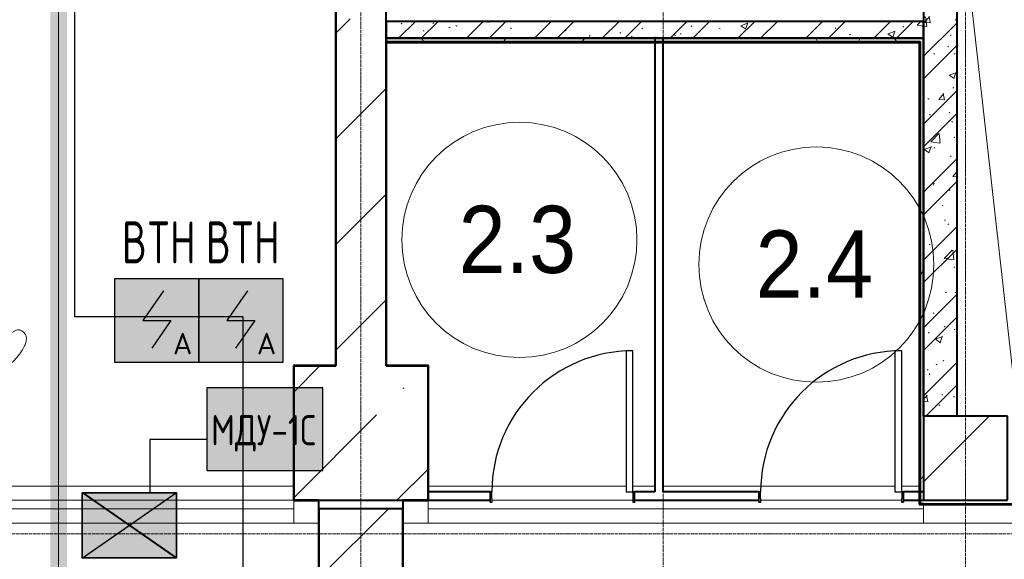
# Model space of a CAD drawing. Header units: millimetres. Extents: x -135639 to 224623, y -383017 to -59102.
# Tile 49 of 256: x 21763 to 27626, y -301967 to -298756. Entities that reach past the tile are written whole.
import ezdxf
from ezdxf.enums import TextEntityAlignment as Align

# ---------------------------------------------------------------- set-up
doc = ezdxf.new("R2010")
doc.units = ezdxf.units.MM
for name, pattern in [('CONTINOUS', [0]), ('Линия сетки', [25, 20, -2.5, 0, -2.5]), ('Невидимые', [5, 3, -2]), ('Штрих_3_3_', [6, 3, -3])]:
    doc.linetypes.add(name, pattern=pattern)
for name, color, linetype, lineweight in [('A-000-M_MASS', 7, 'Continuous', 18), ('A-010-A_ROOM', 7, 'Continuous', 20), ('A-010-M_LINE-T', 7, 'Continuous', 18), ('A-200-M_WALL', 7, 'Continuous', 18), ('A-200-M_WALL_EXT', 7, 'Continuous', 18), ('A-200-M_WALL_INT', 7, 'Continuous', 18), ('A-200-M_WALL_PAT', 7, 'Continuous', 40), ('A-314-M_WINDOW', 7, 'Continuous', 18), ('A-325-M_DOOR', 7, 'Continuous', 18), ('A-325-M_DOOR__FRAME', 7, 'Continuous', 30), ('A-325-M_DOOR_PANEL', 7, 'Continuous', 30), ('C-953-M_PARKING', 7, 'Continuous', 18), ('C-953-MH_PARKING', 7, 'Невидимые', 18), ('S-280-M_COLUMN', 7, 'Continuous', 18), ('Z-030-M_GRID', 7, 'Continuous', 9), ('Z-060-M_DETAIL', 7, 'Continuous', 18), ('ОС', 5, 'Continuous', 25), ('ПС', 7, 'Continuous', 40), ('СС-011-ПОЖ-СИГНАЛИЗАЦИЯ', 1, 'Continuous', 30)]:
    doc.layers.add(name, color=color, linetype=linetype, lineweight=lineweight)
doc.layers.add('ССПС', color=5, linetype='Continuous')
doc.styles.add('1111', font='isocpeur.ttf')
doc.styles.add('Arial_2', font='arial.ttf', dxfattribs={"width": 0.9, "height": 400})
pattern_1 = [(50, (0, 0), (437.2423, -38.2536), [45.72, -502.92]), (355, (0, 0), (-84.5828, 458.5367), [36.576, -402.336]), (100.451, (36.44, -3.2), (352.662, 420.2802), [38.856, -427.416]), (46.184, (0, 121.9), (650.59, -100.9033), [68.58, -754.38]), (96.636, (54.2, 113.5), (569.766, 593.8263), [58.284, -641.125]), (351.184, (0, 121.9), (569.7716, 593.8214), [54.864, -603.504]), (21, (60.96, 91.44), (363.875, -245.4366), [45.72, -502.92]), (326, (60.96, 91.44), (148.3253, 442.0518), [36.576, -402.336]), (71.451, (91.3, 71), (512.201, 196.6115), [38.856, -427.416]), (37.5, (0, 0), (7.41278, 202.9318), [6.706, -390.754, 6.706, -401.726, -403.86]), (37.5, (0, 0), (7.41278, 202.9318), [-805.891, 6.706, -397.154]), (7.5, (0, 0), (160.36715, 240.43305), [6.706, -226.162, 6.706, -381.61, -153.924]), (7.5, (0, 0), (160.36715, 240.43305), [-621.182, 6.706, -147.218]), (327.5, (-135.94, 0), (325.41783, -13.7491), [6.706, -145.694, 6.706, -468.782, -630.936]), (327.5, (-135.94, 0), (325.41783, -13.7491), [-627.888, 6.706, -624.23]), (317.5, (-196.9, 0), (355.51, 61.0244), [6.706, -191.414, 6.706, -309.067, -448.056]), (317.5, (-196.9, 0), (355.51, 61.0244), [-513.893, 6.706, -441.35])]
pattern_2 = [(45, (0, 0), (-202.0558, 202.0558), []), (45, (134.7, 0), (-202.0558, 202.0558), [])]
pattern_3 = [(0, (0, 0), (812.8, 203.2), [67.056, -542.544, 67.056, -542.544, -3251.2]), (0, (0, 0), (812.8, 203.2), [-1219.2, 67.056, -1152.144, 67.056, -542.544, -1422.4]), (0, (0, 0), (812.8, 203.2), [-3048, 67.056, -339.344, 67.056, -948.944]), (120, (304.8, 101.6), (-582.37636, 602.30545), [67.056, -542.544, 67.056, -542.544, -3251.2]), (120, (304.8, 101.6), (-582.37636, 602.30545), [-1219.2, 67.056, -1152.144, 67.056, -542.544, -1422.4]), (120, (304.8, 101.6), (-582.37636, 602.30545), [-3048, 67.056, -339.344, 67.056, -948.944]), (240, (406.4, 508), (-230.42364, -805.50545), [67.056, -542.544, 67.056, -542.544, -3251.2]), (240, (406.4, 508), (-230.42364, -805.50545), [-1219.2, 67.056, -1152.144, 67.056, -542.544, -1422.4]), (240, (406.4, 508), (-230.42364, -805.50545), [-3048, 67.056, -339.344, 67.056, -948.944])]
pattern_4 = [(45, (0, 0), (-628.618, 628.618), []), (45, (628.6, 0), (-628.618, 628.618), [1111.25, -222.25, 6.706, -215.544])]

# ---------------------------------------------------------------- blocks, each defined once
blk = doc.blocks.new('A_PAR_Parking - M-2663509-B2_-11_400_')
at = {"layer": 'C-953-M_PARKING', "true_color": 0xf7f9fb}
blk.add_hatch(color=7, dxfattribs=at).paths.add_polyline_path([(-1300, 2650), (-1300, -2700), (1300, -2700), (1300, 2650), (1200, 2650), (1200, -2600), (-1200, -2600), (-1200, 2650)])
at = {"layer": 'A-000-M_MASS', "color": 253, "true_color": 0xaaaaaa}
for p, q in [((-853.2, 716.7), (-993.1, 639.1)), ((853.2, 716.7), (993.1, 639.1)), ((-906.1, 687.4), (-993.1, 639.1)), ((993.1, 639.1), (906.1, 687.4))]:
    blk.add_line(p, q, dxfattribs=at)
for centre, start, end in [((-1010.2, 677.7), 223.41837, 293.93047), ((1010.2, 677.7), 246.06953, 316.58163)]:
    blk.add_arc(centre, 42.2, start, end, dxfattribs=at)
for points, knots in [([(-907.6, 876.4), (-907.6, 976), (-911.2, 1161), (-920, 1362), (-926.1, 1508.1), (-930.5, 1645.4), (-930.2, 1768.6), (-921.6, 1880.2), (-910.5, 1957.2), (-893.9, 2030.5), (-870.8, 2100), (-840.5, 2165.3), (-808.7, 2215.9), (-778.9, 2254), (-754.4, 2281.2), (-727.4, 2307.2), (-698.1, 2331.9), (-667.3, 2354.9), (-635.8, 2376.1), (-604.5, 2395.2), (-574, 2412.1), (-545.3, 2426.4), (-519.1, 2437.8), (-499.9, 2445), (-485.2, 2449.7), (-474.3, 2452.8), (-463.2, 2455.6), (-451.9, 2458.1), (-440.1, 2460.6), (-427.5, 2463), (-414, 2465.5), (-401.8, 2467.8), (-391.4, 2469.7), (-383.1, 2471.3), (-375.8, 2472.6), (-369.6, 2473.7), (-363, 2474.8), (-356.1, 2475.9), (-348.8, 2477.1), (-342.9, 2477.9), (-336.8, 2478.8), (-330.4, 2479.7), (-323.7, 2480.6), (-316.6, 2481.5), (-309.1, 2482.4), (-301.4, 2483.3), (-293.2, 2484.2), (-284.6, 2485.1), (-275.5, 2486), (-262.9, 2487.1), (-249.4, 2488.3), (-234.8, 2489.5), (-223.4, 2490.4), (-211.5, 2491.2), (-198.9, 2492.1), (-185.8, 2492.9), (-167.6, 2494), (-148.2, 2495.1), (-127.4, 2496.1), (-105.9, 2497.2), (-77.2, 2498.4), (-39.8, 2499.8), (-13, 2500.7), (0.9, 2501.1)], [-1, -1, -1, -1, -0.913265, -0.826531, -0.783163, -0.739796, -0.653061, -0.612245, -0.571429, -0.530612, -0.489796, -0.44898, -0.408163, -0.387755, -0.367347, -0.346939, -0.326531, -0.306122, -0.285714, -0.265306, -0.244898, -0.22449, -0.204082, -0.183673, -0.173469, -0.163265, -0.153061, -0.142857, -0.132653, -0.122449, -0.112245, -0.102041, -0.096939, -0.091837, -0.086735, -0.084184, -0.081633, -0.076531, -0.07398, -0.071429, -0.068878, -0.066327, -0.063776, -0.061224, -0.058673, -0.056122, -0.053571, -0.05102, -0.048469, -0.045918, -0.040816, -0.038265, -0.035714, -0.033163, -0.030612, -0.028061, -0.02551, -0.020408, -0.017857, -0.015306, -0.010204, -0.005102, 0, 0, 0, 0]), ([(0.9, 2501.1), (21.7, 2500.5), (51.4, 2499.4), (87.7, 2498), (113.2, 2496.8), (137.2, 2495.6), (159.8, 2494.4), (180.9, 2493.2), (200.8, 2491.9), (219.4, 2490.6), (236.6, 2489.3), (252.9, 2488), (267.9, 2486.6), (281.9, 2485.3), (295, 2483.9), (307, 2482.6), (319.6, 2481.1), (329.9, 2479.7), (338.4, 2478.5), (344.6, 2477.7), (350.4, 2476.8), (355.9, 2475.9), (361.2, 2475.1), (366.3, 2474.2), (371.2, 2473.4), (377.4, 2472.3), (384.7, 2471), (393, 2469.4), (403.4, 2467.5), (415.6, 2465.2), (433.6, 2461.8), (453.8, 2457.8), (475.9, 2452.6), (497.6, 2446), (520.6, 2437.4), (555.5, 2422.1), (605.5, 2395.9), (669.1, 2355.3), (729.9, 2307.4), (772.8, 2262.9), (802.5, 2224.9), (822.6, 2195.1), (840.7, 2164.2), (856.7, 2132.1), (870.9, 2098.9), (887.5, 2053.3), (903.9, 1993.8), (915.3, 1931.2), (921.9, 1879.2), (925.6, 1839.1), (928.2, 1798), (929.8, 1755.7), (930.5, 1719.5), (930.6, 1689.9), (930.5, 1667.4), (930.3, 1644.6), (929.9, 1621.4), (929.4, 1597.9), (928.5, 1566.1), (927.2, 1525.5), (924.6, 1458.6), (919.2, 1336.4), (911, 1144.9), (907.6, 970.1), (907.6, 876.4)], [-1, -1, -1, -1, -0.992347, -0.98852, -0.984694, -0.980867, -0.977041, -0.973214, -0.969388, -0.965561, -0.961735, -0.957908, -0.954082, -0.950255, -0.946429, -0.942602, -0.938776, -0.933673, -0.931122, -0.928571, -0.92602, -0.923469, -0.920918, -0.918367, -0.915816, -0.913265, -0.908163, -0.903061, -0.897959, -0.887755, -0.877551, -0.857143, -0.836735, -0.816327, -0.795918, -0.77551, -0.734694, -0.693878, -0.653061, -0.612245, -0.591837, -0.571429, -0.55102, -0.530612, -0.510204, -0.489796, -0.44898, -0.408163, -0.387755, -0.367347, -0.346939, -0.326531, -0.306122, -0.295918, -0.285714, -0.27551, -0.265306, -0.255102, -0.244898, -0.22449, -0.204082, -0.163265, -0.081633, 0, 0, 0, 0]), ([(-479.6, 2441.4), (-586, 2391.8), (-718.7, 2282.7), (-847.3, 2127.6), (-828.4, 2057)], [0, 0, 0, 0, 0.53668, 1.024735, 1.024735, 1.024735, 1.024735]), ([(-459.4, 2446), (-507.5, 2397.9), (-600.9, 2146.6), (-695.8, 1683.9), (-743.6, 1354.1), (-774.1, 1106.3), (-734.1, 996.4), (-659.8, 552.2), (-618, 522.3), (-447.3, 564.9), (-233.6, 590.3), (-1.9, 601.6)], [0, 0, 0, 0, 0.884172, 2.058368, 3.212407, 3.977765, 4.871213, 5.547774, 6.288901, 6.772879, 7.454401, 7.454401, 7.454401, 7.454401]), ([(459.4, 2446), (507.5, 2397.9), (600.9, 2146.6), (695.8, 1683.9), (743.6, 1354.1), (774.1, 1106.3), (734.1, 996.4), (659.8, 552.2), (618, 522.3), (447.3, 564.9), (233.6, 590.3), (1.9, 601.6)], [0, 0, 0, 0, 0.884172, 2.058368, 3.212407, 3.977765, 4.871213, 5.547774, 6.288901, 6.772879, 7.454401, 7.454401, 7.454401, 7.454401]), ([(479.6, 2441.4), (586, 2391.8), (718.7, 2282.7), (847.3, 2127.6), (828.4, 2057)], [0, 0, 0, 0, 0.53668, 1.024735, 1.024735, 1.024735, 1.024735]), ([(-828.4, 2057), (-802.6, 2015.7), (-728.3, 2173.2), (-566.1, 2339.3), (-504.9, 2380.6)], [0, 0, 0, 0, 0.497572, 1.022643, 1.022643, 1.022643, 1.022643]), ([(828.4, 2057), (802.6, 2015.7), (728.3, 2173.2), (566.1, 2339.3), (504.9, 2380.6)], [0, 0, 0, 0, 0.497572, 1.022643, 1.022643, 1.022643, 1.022643]), ([(-908.3, 1105.9), (-792, 1130), (-753.2, 859.4), (-662.6, 332.1), (-655.4, -196.5), (-660.5, -684.2), (-662.6, -1068.4), (-763.9, -1442.7), (-816.5, -1156.9), (-841.5, -605.2), (-856.7, -17.5), (-856.5, 453.9), (-853.2, 716.7)], [0, 0, 0, 0, 1.013953, 2.476159, 4.172855, 5.704608, 7.082231, 8.244161, 9.589947, 11.154659, 12.917121, 14.362976, 14.362976, 14.362976, 14.362976]), ([(908.3, 1105.9), (792, 1130), (753.2, 859.4), (662.6, 332.1), (655.4, -196.5), (660.5, -684.2), (662.6, -1068.4), (763.9, -1442.7), (816.5, -1156.9), (841.5, -605.2), (856.7, -17.5), (856.5, 453.9), (853.2, 716.7)], [0, 0, 0, 0, 1.013953, 2.476159, 4.172855, 5.704608, 7.082231, 8.244161, 9.589947, 11.154659, 12.917121, 14.362976, 14.362976, 14.362976, 14.362976]), ([(-1040.9, 648.7), (-1044.3, 651.7), (-1048.7, 656.6), (-1052.9, 663.7), (-1055.3, 669.5), (-1057.1, 675.4), (-1058, 681.7), (-1058.4, 688.2), (-1057.8, 701.7), (-1052.2, 723.5), (-1035.9, 755.8), (-1011.1, 789.9), (-984.6, 818.2), (-961.5, 838.8), (-943.7, 853.1), (-925.6, 865.8), (-913.6, 873), (-907.6, 876.4)], [-1, -1, -1, -1, -0.941667, -0.9125, -0.883333, -0.854167, -0.825, -0.795833, -0.766667, -0.65, -0.533333, -0.4, -0.266667, -0.2, -0.133333, -0.066667, 0, 0, 0, 0]), ([(907.6, 876.4), (912.9, 873.5), (923.4, 867.2), (944.5, 852.7), (970.5, 831.6), (999.5, 802.9), (1025.9, 770.7), (1043.2, 742.4), (1052.9, 719.4), (1057.4, 702.8), (1058.6, 689.7), (1057.9, 679.9), (1056.4, 672.8), (1054.1, 666.1), (1049.7, 657.8), (1044.8, 652.2), (1040.9, 648.7)], [-1, -1, -1, -1, -0.941667, -0.883333, -0.766667, -0.65, -0.533333, -0.4, -0.333333, -0.266667, -0.2, -0.166667, -0.133333, -0.1, -0.066667, 0, 0, 0, 0]), ([(0, -2003.8), (-45, -2003.7), (-131.8, -2001.4), (-251.9, -1990.7), (-361.8, -1973.6), (-461.5, -1950.2), (-550.8, -1921), (-629.5, -1886.4), (-686.2, -1853.3), (-726.1, -1824.5), (-753.4, -1801.8), (-773.8, -1781.9), (-788.8, -1765.5), (-799.4, -1753.1), (-809.5, -1740.4), (-818.9, -1727.5), (-827.7, -1714.4), (-836.1, -1701.2), (-843.9, -1687.9), (-851.2, -1674.4), (-857.9, -1660.8), (-864.3, -1647.2), (-870.2, -1633.6), (-875.7, -1619.8), (-880.7, -1606), (-885.4, -1592.2), (-889.8, -1578.4), (-893.7, -1564.6), (-897.4, -1550.8), (-900.7, -1537.2), (-903.9, -1523.6), (-906.6, -1510.1), (-909.2, -1496.6), (-911.6, -1483.4), (-913.8, -1470.2), (-915.7, -1457.2), (-917.5, -1444.4), (-919.2, -1431.8), (-920.9, -1419.4), (-922.8, -1403.2), (-925.1, -1383.5), (-927.6, -1360.8), (-929.8, -1338.8), (-931.7, -1317.6), (-934, -1290), (-936.3, -1256.7), (-938.2, -1217.6), (-939.4, -1178.6), (-940, -1138.8), (-940, -1097.3), (-939.4, -1038.8), (-937.7, -958.2), (-934.4, -846), (-930.5, -714.1), (-926.5, -558.6), (-922.7, -375.9), (-918.9, -163.4), (-914.9, 81.7), (-911.4, 315.4), (-908.5, 521.3), (-906.9, 630.9), (-906.1, 687.4)], [-1, -1, -1, -1, -0.97619, -0.952381, -0.928571, -0.904762, -0.880952, -0.857143, -0.833333, -0.821429, -0.809524, -0.797619, -0.791667, -0.785714, -0.779762, -0.77381, -0.767857, -0.761905, -0.755952, -0.75, -0.744048, -0.738095, -0.732143, -0.72619, -0.720238, -0.714286, -0.708333, -0.702381, -0.696429, -0.690476, -0.684524, -0.678571, -0.672619, -0.666667, -0.660714, -0.654762, -0.64881, -0.642857, -0.636905, -0.630952, -0.619048, -0.607143, -0.595238, -0.583333, -0.571429, -0.547619, -0.52381, -0.5, -0.47619, -0.452381, -0.428571, -0.380952, -0.333333, -0.285714, -0.238095, -0.190476, -0.142857, -0.095238, -0.047619, -0.02381, 0, 0, 0, 0]), ([(906.1, 687.4), (906.9, 630.9), (908.5, 521.3), (910.7, 366.9), (912.8, 221.9), (915.6, 40.8), (918.9, -163.4), (922.7, -375.9), (926.5, -558.6), (929.8, -688.2), (932.5, -780), (934.3, -843.5), (936, -902.1), (937.5, -956.3), (938.7, -1006.6), (939.6, -1053.4), (940, -1097.3), (940, -1138.8), (939.4, -1178.6), (938.2, -1217.6), (936.3, -1256.7), (934, -1290), (931.7, -1317.6), (929.8, -1338.8), (927.6, -1360.8), (925.1, -1383.5), (922.8, -1403.2), (920.9, -1419.4), (919.2, -1431.8), (917.5, -1444.4), (915.7, -1457.2), (913.8, -1470.2), (911.6, -1483.4), (909.2, -1496.6), (906.6, -1510.1), (903.9, -1523.6), (900.7, -1537.2), (897.4, -1550.8), (893.7, -1564.6), (889.8, -1578.4), (885.4, -1592.2), (880.7, -1606), (875.7, -1619.8), (870.2, -1633.6), (864.3, -1647.2), (857.9, -1660.8), (851.2, -1674.4), (843.9, -1687.9), (836.1, -1701.2), (827.7, -1714.4), (818.9, -1727.5), (809.5, -1740.4), (799.4, -1753.1), (788.8, -1765.5), (773.8, -1781.9), (753.4, -1801.8), (726.1, -1824.5), (686.2, -1853.3), (606.8, -1899.6), (494.8, -1942.4), (361.8, -1973.6), (251.9, -1990.7), (131.8, -2001.4), (45, -2003.7), (0, -2003.8)], [-1, -1, -1, -1, -0.97619, -0.952381, -0.928571, -0.904762, -0.857143, -0.809524, -0.761905, -0.714286, -0.690476, -0.666667, -0.642857, -0.619048, -0.595238, -0.571429, -0.547619, -0.52381, -0.5, -0.47619, -0.452381, -0.428571, -0.416667, -0.404762, -0.392857, -0.380952, -0.369048, -0.363095, -0.357143, -0.35119, -0.345238, -0.339286, -0.333333, -0.327381, -0.321429, -0.315476, -0.309524, -0.303571, -0.297619, -0.291667, -0.285714, -0.279762, -0.27381, -0.267857, -0.261905, -0.255952, -0.25, -0.244048, -0.238095, -0.232143, -0.22619, -0.220238, -0.214286, -0.208333, -0.202381, -0.190476, -0.178571, -0.166667, -0.142857, -0.095238, -0.071429, -0.047619, -0.02381, 0, 0, 0, 0]), ([(-643, -1534.6), (-731.6, -1765.4), (-468.2, -1854.8), (-203.3, -1891), (-1.9, -1901.6)], [0, 0, 0, 0, 0.867049, 1.684227, 1.684227, 1.684227, 1.684227]), ([(-643, -1534.6), (-569.6, -1622.1), (-348.5, -1664.3), (-124, -1672.4), (-1.9, -1676.2)], [0, 0, 0, 0, 0.616728, 1.242165, 1.242165, 1.242165, 1.242165]), ([(643, -1534.6), (731.6, -1765.4), (468.2, -1854.8), (203.3, -1891), (1.9, -1901.6)], [0, 0, 0, 0, 0.867049, 1.684227, 1.684227, 1.684227, 1.684227]), ([(643, -1534.6), (569.6, -1622.1), (348.5, -1664.3), (124, -1672.4), (1.9, -1676.2)], [0, 0, 0, 0, 0.616728, 1.242165, 1.242165, 1.242165, 1.242165])]:
    blk.add_open_spline(points, degree=3, knots=knots, dxfattribs=at)
for points, degree in [([(-376.2, 2469.9), (-425, 2411.7), (-256.6, 2425), (-1.9, 2431.6)], 3), ([(376.2, 2469.9), (425, 2411.7), (256.6, 2425), (1.9, 2431.6)], 3), ([(-1.9, 1329.8), (-478.1, 1299.2), (-761.9, 1135.3)], 2), ([(1.9, 1329.8), (478.1, 1299.2), (761.9, 1135.3)], 2), ([(-599.3, 190.1), (-592, 24.4), (-575.2, -588.2), (-560, -1389.4)], 3), ([(599.3, 190.1), (592, 24.4), (575.2, -588.2), (560, -1389.4)], 3)]:
    blk.add_open_spline(points, degree=degree, dxfattribs=at)
at = {"layer": 'C-953-M_PARKING', "color": 253, "true_color": 0xaaaaaa}
for p, q in [((-1250, -2650), (-1250, 2650)), ((1250, 2650), (1250, -2650)), ((822.6, -2197.9), (822.1, -2200.1)), ((822.1, -2200.1), (822.1, -2433.8)), ((824.5, -2196.4), (822.6, -2197.9)), ((822.6, -2197.9), (824.5, -2196.4)), ((828.2, -2195.4), (824.5, -2196.4)), ((824.5, -2196.4), (828.2, -2195.4)), ((833.8, -2195), (828.2, -2195.4)), ((839.8, -2195.4), (833.8, -2195)), ((843.6, -2196.4), (839.8, -2195.4)), ((839.8, -2195.4), (843.6, -2196.4)), ((845.7, -2197.9), (843.6, -2196.4)), ((843.6, -2196.4), (845.7, -2197.9)), ((846.5, -2200.1), (845.7, -2197.9)), ((938, -2198.7), (846.5, -2425.3)), ((846.5, -2425.3), (846.5, -2200.1)), ((939, -2197.3), (938, -2198.7)), ((938, -2198.7), (939, -2197.3)), ((941, -2196.1), (939, -2197.3)), ((939, -2197.3), (941, -2196.1)), ((944.2, -2195.3), (941, -2196.1)), ((941, -2196.1), (944.2, -2195.3)), ((948.9, -2195), (944.2, -2195.3)), ((944.2, -2195.3), (948.9, -2195)), ((953.2, -2195.3), (948.9, -2195)), ((948.9, -2195), (953.2, -2195.3)), ((956.4, -2196.1), (953.2, -2195.3)), ((953.2, -2195.3), (956.4, -2196.1)), ((958.5, -2197.3), (956.4, -2196.1)), ((956.4, -2196.1), (958.5, -2197.3)), ((959.7, -2198.7), (958.5, -2197.3)), ((958.5, -2197.3), (959.7, -2198.7)), ((1058.6, -2425.3), (959.7, -2198.7)), ((1059.2, -2197.9), (1058.6, -2200.1)), ((1058.6, -2200.1), (1058.6, -2425.3)), ((1061.1, -2196.4), (1059.2, -2197.9)), ((1059.2, -2197.9), (1061.1, -2196.4)), ((1064.9, -2195.4), (1061.1, -2196.4)), ((1061.1, -2196.4), (1064.9, -2195.4)), ((1070.4, -2195), (1064.9, -2195.4)), ((1076.3, -2195.4), (1070.4, -2195)), ((1080, -2196.4), (1076.3, -2195.4)), ((1076.3, -2195.4), (1080, -2196.4)), ((1082.1, -2197.9), (1080, -2196.4)), ((1080, -2196.4), (1082.1, -2197.9)), ((1082.7, -2200.1), (1082.1, -2197.9)), ((1082.1, -2197.9), (1082.7, -2200.1)), ((1082.7, -2433.8), (1082.7, -2200.1)), ((869.4, -2430.3), (950, -2231.9)), ((950, -2231.9), (1037.2, -2429.5)), ((822.1, -2433.8), (825.8, -2443.3)), ((825.8, -2443.3), (833.1, -2445.9)), ((833.1, -2445.9), (846, -2445.9)), ((846, -2445.9), (854.6, -2444.9)), ((854.6, -2444.9), (861.1, -2441.8)), ((861.1, -2441.8), (865.9, -2436.9)), ((865.9, -2436.9), (869.4, -2430.3)), ((1037.2, -2429.5), (1041.4, -2437.3)), ((1041.4, -2437.3), (1046.1, -2442.4)), ((1046.1, -2442.4), (1051.3, -2445.1)), ((1051.3, -2445.1), (1057.5, -2445.9)), ((1057.5, -2445.9), (1071.8, -2445.9)), ((1071.8, -2445.9), (1075.5, -2445.3)), ((1075.5, -2445.3), (1071.8, -2445.9)), ((1075.5, -2445.3), (1079, -2443.3)), ((1079, -2443.3), (1075.5, -2445.3)), ((1079, -2443.3), (1081.6, -2439.5)), ((1081.6, -2439.5), (1079, -2443.3)), ((1081.6, -2439.5), (1082.7, -2433.8)), ((1250, -2650), (-1250, -2650))]:
    blk.add_line(p, q, dxfattribs=at)
at = {"layer": 'C-953-MH_PARKING', "color": 253, "linetype": 'Штрих_3_3_', "true_color": 0xaaaaaa}
blk.add_line((-1200, 2650), (1200, 2650), dxfattribs=at)
blk = doc.blocks.new('101_Дверь_Однопольная - _ПЧ_800х2000_ПХА_Л-4230459-B2_-11_400_')
at = {"layer": 'A-325-M_DOOR', "color": 253, "lineweight": 30, "true_color": 0xaaaaaa}
for p, q in [((-430, 25), (-431, 25)), ((-431, 25), (-431, -35)), ((-430, -35), (-430, 25)), ((431, 25), (430, 25)), ((430, 25), (430, -35)), ((431, -35), (431, 25)), ((-431, -35), (-430, -35)), ((430, -35), (431, -35))]:
    blk.add_line(p, q, dxfattribs=at)
at = {"layer": 'A-325-M_DOOR__FRAME', "color": 253, "true_color": 0xaaaaaa}
for p, q in [((-420, 25), (-430, 25)), ((-430, 25), (-430, -35)), ((-420, -15), (-420, 25)), ((430, 25), (420, 25)), ((420, 25), (420, -15)), ((430, -35), (430, 25)), ((-430, -35), (-419, -35)), ((-419, -15), (-420, -15)), ((-419, -35), (-419, -15)), ((420, -15), (419, -15)), ((419, -15), (419, -35)), ((419, -35), (430, -35))]:
    blk.add_line(p, q, dxfattribs=at)
at = {"layer": 'A-325-M_DOOR_PANEL', "color": 253, "true_color": 0xaaaaaa}
for p, q in [((420, 865), (380, 865)), ((380, 865), (380, 25)), ((420, 25), (420, 865)), ((380, 25), (420, 25))]:
    blk.add_line(p, q, dxfattribs=at)
blk.add_arc((420, 25), 840, 90, 180, dxfattribs=at)
blk = doc.blocks.new('CP_ДШ_Hanytex_TopJoint 24C_Половина - CP_ДШ_Hanytex_TopJoint 24C_Половина-3652069-B2_-11_400_')
at = {"layer": 'A-000-M_MASS', "color": 253, "true_color": 0xaaaaaa}
for p, q in [((150, 110), (0, 110)), ((150, 110), (150, -25)), ((0, -25), (0, 25))]:
    blk.add_line(p, q, dxfattribs=at)
blk = doc.blocks.new('CP_ДШ_Hanytex_TopJoint 24C_Половина - CP_ДШ_Hanytex_TopJoint 24C_Половина-V94-B2_-11_400_')
at = {"layer": 'A-000-M_MASS', "color": 253, "true_color": 0xaaaaaa}
for p, q in [((0, -25), (0, 110)), ((150, 110), (0, 110)), ((150, 25), (150, -25))]:
    blk.add_line(p, q, dxfattribs=at)
blk = doc.blocks.new('CP_ДШ_Hanytex_TopJoint 24C_Половина - CP_ДШ_Hanytex_TopJoint 24C_Половина-3658054-B2_-11_400_')
at = {"layer": 'A-000-M_MASS', "color": 253, "true_color": 0xaaaaaa}
for p, q in [((2550, 110), (0, 110)), ((2550, 110), (2550, 0)), ((0, 0), (0, 25))]:
    blk.add_line(p, q, dxfattribs=at)
blk = doc.blocks.new('CP_ДШ_Hanytex_TopJoint 24C - CP_ДШ_Hanytex_TopJoint 24C-3950261-B2_-11_400_')
at = {"layer": 'A-000-M_MASS', "color": 253, "true_color": 0xaaaaaa}
for p, q in [((6550, 110), (4827.8, 110)), ((6550, 25), (4829.7, 25)), ((6550, -25), (6550, 25)), ((6550, 25), (6550, -110)), ((4829.8, -25), (6550, -25)), ((6550, -110), (4827.8, -110))]:
    blk.add_line(p, q, dxfattribs=at)
blk = doc.blocks.new('CP_ДШ_Hanytex_TopJoint 24C - CP_ДШ_Hanytex_TopJoint 24C-3950262-B2_-11_400_')
at = {"layer": 'A-000-M_MASS', "color": 253, "true_color": 0xaaaaaa}
for p, q in [((1180, 110), (0, 110)), ((1350, 110), (1220, 110)), ((2780, 110), (1400, 110)), ((2925, 110), (2820, 110)), ((0, 25), (0, -25)), ((0, -110), (0, 25)), ((1219.5, 25), (380.5, 25)), ((2819.5, 25), (1980.5, 25)), ((0, -25), (2950, -25)), ((2950, -25), (2950, 0)), ((2950, 0), (2950, -110)), ((2950, -110), (0, -110))]:
    blk.add_line(p, q, dxfattribs=at)
blk = doc.blocks.new('135_SLK_GD_AR_rvt-1-B2_-11_400_')
at = {"layer": 'A-200-M_WALL_PAT', "lineweight": 9, "true_color": 0xaaaaaa}
h = blk.add_hatch(dxfattribs=at)
h.set_pattern_fill('FP_1', color=253, style=0, pattern_type=2)
h.set_pattern_definition(pattern_1)
h.paths.add_polyline_path([(35900, 60600), (35900, 63809.8), (35700, 64009.8), (35700, 60600)])
h = blk.add_hatch(dxfattribs=at)
h.set_pattern_fill('FP_2', color=253, style=0, pattern_type=2)
h.set_pattern_definition(pattern_2)
h.paths.add_polyline_path([(35900, 60600), (35900, 63809.8), (35700, 64009.8), (35700, 60600)])
h = blk.add_hatch(dxfattribs=at)
h.set_pattern_fill('FP_1', color=253, style=0, pattern_type=2)
h.set_pattern_definition(pattern_1)
h.paths.add_polyline_path([(34150, 62850), (35700, 62850), (35700, 62950), (32500, 62950), (32500, 62850), (34100, 62850)])
h = blk.add_hatch(dxfattribs=at)
h.set_pattern_fill('FP_2', color=253, style=0, pattern_type=2)
h.set_pattern_definition(pattern_2)
h.paths.add_polyline_path([(34150, 62850), (35700, 62850), (35700, 62950), (32500, 62950), (32500, 62850), (34100, 62850)])
h = blk.add_hatch(dxfattribs=at)
h.set_pattern_fill('FP_4', color=253, style=0, pattern_type=2)
h.set_pattern_definition(pattern_3)
h.paths.add_polyline_path([(32500, 62830), (35680, 62830), (35680, 62850), (32500, 62850)])
h = blk.add_hatch(dxfattribs=at)
h.set_pattern_fill('FP_4', color=253, style=0, pattern_type=2)
h.set_pattern_definition(pattern_3)
h.paths.add_polyline_path([(35680, 60080), (35700, 60080), (35700, 62850), (35680, 62850), (35680, 60100)])
h = blk.add_hatch(dxfattribs=at)
h.set_pattern_fill('FP_4', color=253, style=0, pattern_type=2)
h.set_pattern_definition(pattern_3)
h.paths.add_polyline_path([(38250, 60080), (38250, 60100), (35700, 60100), (35700, 60080), (38157.7, 60080)])
at = {"layer": 'A-010-M_LINE-T', "color": 253, "true_color": 0xaaaaaa}
blk.add_line((36250, 60700), (35950, 63372.1), dxfattribs=at)
at = {"layer": 'A-200-M_WALL', "color": 253, "lineweight": 40, "true_color": 0xaaaaaa}
for p, q in [((35700, 62950), (35700, 62850)), ((35700, 62850), (35700, 62950)), ((34100, 62850), (34150, 62850)), ((34150, 62850), (34100, 62850)), ((32500, 62830), (35675, 62830)), ((35675, 62830), (35680, 62830)), ((35680, 62830), (35680, 60080)), ((35700, 60080), (35680, 60080)), ((35700, 60080), (38250, 60080))]:
    blk.add_line(p, q, dxfattribs=at)
at = {"layer": 'A-200-M_WALL_INT', "color": 253, "lineweight": 40, "true_color": 0xaaaaaa}
for p, q in [((35900, 60600), (35900, 63809.8)), ((32198, 63270), (32198, 60902)), ((32200, 60902), (32200, 63142.9)), ((35700, 63005), (35700, 62950)), ((35700, 62950), (32500, 62950)), ((32500, 62950), (32500, 62850)), ((32500, 62850), (34100, 62850)), ((35675, 62850), (32500, 62850)), ((32500, 62850), (32500, 62825)), ((34100, 62850), (34100, 60150)), ((34150, 62850), (35700, 62850)), ((34150, 60150), (34150, 62850)), ((35680, 62850), (35675, 62850)), ((35700, 62850), (35680, 62850)), ((35700, 62850), (35700, 60600)), ((35700, 60600), (35700, 62850)), ((32500, 62825), (32500, 60900)), ((32502, 62825), (32500, 62825)), ((32500, 62825), (35675, 62825)), ((32502, 60902), (32502, 62825)), ((35675, 62825), (35675, 60075)), ((31950, 60902), (31948, 60902)), ((31948, 60902), (31948, 60100)), ((32198, 60902), (31950, 60902)), ((31950, 60100), (31950, 60900)), ((31950, 60900), (32200, 60900)), ((32200, 60900), (32200, 60902)), ((32500, 60900), (32502, 60900)), ((32750, 60902), (32502, 60902)), ((32502, 60900), (32750, 60900)), ((32752, 60902), (32750, 60902)), ((32750, 60900), (32750, 60100)), ((32752, 60098), (32752, 60902)), ((33119, 60150), (32750, 60150)), ((32750, 60150), (32750, 60100)), ((34100, 60150), (33981, 60150)), ((34719, 60150), (34150, 60150)), ((35700, 60150), (35581, 60150)), ((31948, 60100), (31948, 60098)), ((31948, 60098), (32098, 60098.1)), ((32098, 60100.1), (31950, 60100)), ((32100, 60100.1), (32098, 60100.1)), ((32098, 60098.1), (32098, 59250)), ((32100, 59250), (32100, 60100.1)), ((32600, 60100), (32600, 59250)), ((32602, 60100), (32600, 60100)), ((32750, 60100), (32602, 60100)), ((32602, 59248), (32602, 60098)), ((32602, 60098), (32750, 60098)), ((32750, 60100), (33119, 60100)), ((32750, 60098), (32752, 60098)), ((33981, 60100), (34719, 60100)), ((35581, 60100), (35700, 60100)), ((35675, 60075), (35680, 60075)), ((35680, 60075), (35700, 60075)), ((35700, 60075), (38250, 60075))]:
    blk.add_line(p, q, dxfattribs=at)
at = {"layer": 'A-000-M_MASS', "color": 253, "lineweight": 18, "true_color": 0xaaaaaa}
for name, p in [('CP_ДШ_Hanytex_TopJoint 24C - CP_ДШ_Hanytex_TopJoint 24C-3950261-B2_-11_400_', (25400, 60075)), ('CP_ДШ_Hanytex_TopJoint 24C - CP_ДШ_Hanytex_TopJoint 24C-3950262-B2_-11_400_', (32750, 60075))]:
    blk.add_blockref(name, p, dxfattribs=at)
at = {"layer": 'A-000-M_MASS', "color": 253, "lineweight": 18, "true_color": 0xaaaaaa, "rotation": 180}
for name, p in [('CP_ДШ_Hanytex_TopJoint 24C_Половина - CP_ДШ_Hanytex_TopJoint 24C_Половина-3652069-B2_-11_400_', (32100, 60075)), ('CP_ДШ_Hanytex_TopJoint 24C_Половина - CP_ДШ_Hanytex_TopJoint 24C_Половина-V94-B2_-11_400_', (32750, 60075)), ('CP_ДШ_Hanytex_TopJoint 24C_Половина - CP_ДШ_Hanytex_TopJoint 24C_Половина-3658054-B2_-11_400_', (38250, 60075))]:
    blk.add_blockref(name, p, dxfattribs=at)
at = {"layer": 'A-325-M_DOOR', "color": 253, "lineweight": 18, "true_color": 0xaaaaaa}
for p in [(33550, 60125), (35150, 60125)]:
    blk.add_blockref('101_Дверь_Однопольная - _ПЧ_800х2000_ПХА_Л-4230459-B2_-11_400_', p, dxfattribs=at)
at = {"layer": 'C-953-M_PARKING', "color": 253, "lineweight": 18, "true_color": 0xaaaaaa, "rotation": 180}
blk.add_blockref('A_PAR_Parking - M-2663509-B2_-11_400_', (29300, 61750), dxfattribs=at)
blk = doc.blocks.new('135_SLK_GD_KR_rvt-1-B2_-11_400_')
at = {"layer": 'S-280-M_COLUMN', "lineweight": 9, "true_color": 0xaaaaaa}
h = blk.add_hatch(dxfattribs=at)
h.set_pattern_fill('FP_5', color=253, style=0, pattern_type=2)
h.set_pattern_definition(pattern_4)
h.paths.add_polyline_path([(32600, 59250), (32600, 60050), (32100, 60050), (32100, 59250)])
at = {"layer": 'S-280-M_COLUMN', "color": 253, "lineweight": 40, "true_color": 0xaaaaaa}
for p, q in [((32600, 60050), (32100, 60050)), ((32100, 60050), (32100, 59250)), ((32600, 59250), (32600, 60050))]:
    blk.add_line(p, q, dxfattribs=at)
blk = doc.blocks.new('Бетон-Прямоугольная-Колонна - CLM_Подземные этажи_В50-500х500-V302-B2_-11_400_')
at = {"layer": 'S-280-M_COLUMN', "lineweight": 9, "true_color": 0xaaaaaa}
h = blk.add_hatch(dxfattribs=at)
h.set_pattern_fill('FP_185', color=253, style=0, pattern_type=2)
h.set_pattern_definition([(45, (-35950, -60350), (-628.618, 628.618), []), (45, (-35321.4, -60350), (-628.618, 628.618), [1111.25, -222.25, 6.706, -215.544])])
h.paths.add_polyline_path([(-250, -250), (250, -250), (250, 250), (-250, 250), (-250, -143.9)])
at = {"layer": 'S-280-M_COLUMN', "color": 253, "lineweight": 40, "true_color": 0xaaaaaa}
for p, q in [((250, 250), (-250, 250)), ((-250, 250), (-250, -250)), ((250, -250), (250, 250)), ((-250, -250), (250, -250))]:
    blk.add_line(p, q, dxfattribs=at)
blk = doc.blocks.new('231_Отверстие прямоуг _Окно_Стена_ - Отверстие-2379050-B2_-11_400_')
at = {"layer": 'A-314-M_WINDOW', "color": 253, "lineweight": 50, "true_color": 0xaaaaaa}
for p, q in [((-825, -150), (-825, 150)), ((-825, 150), (1075, 150)), ((1075, 150), (1075, -150)), ((1075, -150), (-825, -150))]:
    blk.add_line(p, q, dxfattribs=at)
at = {"layer": 'Z-060-M_DETAIL', "color": 253, "true_color": 0xaaaaaa}
for p, q in [((-825, 150), (-825, -150)), ((1075, 150), (-825, 150)), ((1075, 150), (-825, -150)), ((-825, 150), (1075, -150)), ((1075, 150), (1075, -150)), ((-825, -150), (1075, -150))]:
    blk.add_line(p, q, dxfattribs=at)
blk = doc.blocks.new('135_SLK_K1-2-3_KR_rvt-1-B2_-11_400_')
at = {"layer": 'A-200-M_WALL_PAT', "lineweight": 9, "true_color": 0xaaaaaa}
h = blk.add_hatch(dxfattribs=at)
h.set_pattern_fill('FP_5', color=253, style=0, pattern_type=2)
h.set_pattern_definition(pattern_4)
h.paths.add_polyline_path([(32500, 60900), (32500, 63270), (32200, 63270), (32200, 60900)])
h.paths.add_polyline_path([(32200, 64370), (32500, 64370), (32500, 65260), (32200, 65260)])
h.paths.add_polyline_path([(32500, 65460), (32500, 67209.8), (32200, 67509.8), (32200, 65460), (32315.1, 65460)])
at = {"layer": 'S-280-M_COLUMN', "lineweight": 9, "true_color": 0xaaaaaa}
h = blk.add_hatch(dxfattribs=at)
h.set_pattern_fill('FP_5', color=253, style=0, pattern_type=2)
h.set_pattern_definition(pattern_4)
h.paths.add_polyline_path([(32611.6, 60100), (32750, 60100), (32750, 60900), (31950, 60900), (31950, 60100)])
at = {"layer": 'A-200-M_WALL_EXT', "color": 253, "lineweight": 40, "true_color": 0xaaaaaa}
for p, q in [((32200, 63270), (32200, 60900)), ((32500, 60900), (32500, 63270))]:
    blk.add_line(p, q, dxfattribs=at)
at = {"layer": 'S-280-M_COLUMN', "color": 253, "lineweight": 40, "true_color": 0xaaaaaa}
for p, q in [((32200, 60900), (31950, 60900)), ((31950, 60900), (31950, 60100)), ((32750, 60900), (32500, 60900)), ((32750, 60100), (32750, 60900)), ((31950, 60100), (32750, 60100))]:
    blk.add_line(p, q, dxfattribs=at)
at = {"layer": 'A-314-M_WINDOW', "color": 253, "lineweight": 18, "true_color": 0xaaaaaa, "rotation": 314.9999999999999}
blk.add_blockref('231_Отверстие прямоуг _Окно_Стена_ - Отверстие-2379050-B2_-11_400_', (36639.4, 63282.5), dxfattribs=at)
at = {"layer": 'S-280-M_COLUMN', "color": 253, "lineweight": 18, "true_color": 0xaaaaaa}
blk.add_blockref('Бетон-Прямоугольная-Колонна - CLM_Подземные этажи_В50-500х500-V302-B2_-11_400_', (35950, 60350), dxfattribs=at)
blk = doc.blocks.new('050_Марка_Помещение - Номер-620969-B2_-11_400_')
at = {"layer": 'A-010-A_ROOM', "color": 253, "true_color": 0xaaaaaa}
blk.add_circle((0, 0), 3.5, dxfattribs=at)
blk = doc.blocks.new('-2 этаж')
at = {"layer": 'Z-030-M_GRID', "color": 253, "linetype": 'Линия сетки', "true_color": 0xaaaaaa}
for p, q in [((291442.3, -369626.4), (291442.3, -260675.4)), ((293242.3, -369628.3), (293242.3, -260675.3)), ((295042.3, -369626.2), (295042.3, -260675.2)), ((412500.3, -290027.3), (255410.5, -290027.3))]:
    blk.add_line(p, q, dxfattribs=at)
at = {"lineweight": 5}
for name in ['135_SLK_GD_KR_rvt-1-B2_-11_400_', '135_SLK_GD_AR_rvt-1-B2_-11_400_', '135_SLK_K1-2-3_KR_rvt-1-B2_-11_400_']:
    blk.add_blockref(name, (259092.3, -349927.3), dxfattribs=at)
at = {"layer": 'A-010-A_ROOM', "color": 253, "true_color": 0xaaaaaa, "xscale": 199.9999999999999, "yscale": 199.9999999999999, "zscale": 199.9999999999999}
for p in [(292386, -288277.9), (294154.2, -288424.7)]:
    blk.add_blockref('050_Марка_Помещение - Номер-620969-B2_-11_400_', p, dxfattribs=at)
at = {"layer": 'A-010-A_ROOM', "color": 253, "lineweight": 9, "true_color": 0xaaaaaa, "char_height": 400, "width": 865.822, "attachment_point": 1, "style": 'Arial_2'}
for s, insert in [('2.3', (292024.6, -288074.4)), ('2.4', (293792.8, -288221.3))]:
    blk.add_mtext(s, dxfattribs=dict(at, insert=insert))
blk = doc.blocks.new('*U4706')
at = {"lineweight": 35, "true_color": 0xffffff}
h = blk.add_hatch(color=7, dxfattribs=at)
h.dxf.hatch_style = 1
h.paths.add_polyline_path([(0, 499.6), (0, 0), (499.6, 0), (499.6, 499.6)])
at = {"color": 1, "linetype": 'ByBlock', "lineweight": -2}
for p, q in [((289.5, 426.3), (166.9, 249.8)), ((166.9, 249.8), (332.7, 249.8)), ((332.7, 249.8), (219.3, 86.3))]:
    blk.add_line(p, q, dxfattribs=at)
at = {"color": 1, "linetype": 'ByBlock', "lineweight": -2, "ltscale": 0.1}
blk.add_lwpolyline([(0, 499.6), (499.6, 499.6), (499.6, 0), (0, 0)], close=True, dxfattribs=at)
at = {"color": 1, "linetype": 'ByBlock', "lineweight": -2, "ltscale": 1000, "style": '1111'}
blk.add_text('A', height=128.1, dxfattribs=at).set_placement((403.4, 49.2), align=Align.CENTER)
at = {"color": 0, "linetype": 'ByBlock', "lineweight": -2, "style": '1111'}
blk.add_attdef('INDEX', (-63.3, -234.7), '', height=125, dxfattribs=at)
at = {"color": 0, "linetype": 'ByBlock', "lineweight": -2, "style": '1111', "flags": 1}
for tag, p in [('NAME_DEVICE', (-64.1, -421.2)), ('NUM_POM', (-81.6, -847))]:
    blk.add_attdef(tag, p, '', height=125, dxfattribs=at)
at = {"color": 0, "linetype": 'ByBlock', "lineweight": -2, "style": '1111', "width": 0.7}
blk.add_attdef('NUM_DEVICE', (-64.1, -629.5), '', height=125, dxfattribs=at)
blk = doc.blocks.new('*U4714')
at = {"linetype": 'ByBlock', "lineweight": -2, "ltscale": 100}
h = blk.add_hatch(color=0, dxfattribs=at)
h.dxf.hatch_style = 1
h.paths.add_polyline_path([(0, 0), (139.7, 97.2), (0, 194.4)])
h.paths.add_polyline_path([(139.7, 97.2), (279.5, 0), (279.5, 194.4)])
at = {"linetype": 'CONTINOUS', "lineweight": 30, "ltscale": 100, "true_color": 0xffffff}
h = blk.add_hatch(color=7, dxfattribs=at)
h.dxf.hatch_style = 1
h.paths.add_polyline_path([(0, 194.4), (139.7, 97.2), (279.5, 194.4)])
h.paths.add_polyline_path([(0, 0), (279.5, 0), (139.7, 97.2)])
at = {"color": 0, "linetype": 'ByBlock', "lineweight": -2, "ltscale": 100}
for p, q in [((0, 194.4), (279.5, 0)), ((279.5, 194.4), (0, 0))]:
    blk.add_line(p, q, dxfattribs=at)
blk.add_lwpolyline([(279.5, 0), (0, 0), (0, 194.4), (279.5, 194.4)], close=True, dxfattribs=at)
blk = doc.blocks.new('ger')
at = {"lineweight": 40, "ltscale": 2, "true_color": 0xffffff}
h = blk.add_hatch(color=7, dxfattribs=at)
h.dxf.hatch_style = 1
h.paths.add_polyline_path([(491036.1, -67335.5), (491036.1, -66842.7), (490344.7, -66842.7), (490344.7, -67335.5)])
at = {"layer": 'ОС', "color": 1, "lineweight": 30}
blk.add_lwpolyline([(491036.1, -66842.7), (490344.7, -66842.7), (490344.7, -67335.5), (491036.1, -67335.5)], close=True, dxfattribs=at)
at = {"layer": 'ССПС', "color": 1, "lineweight": -2, "ltscale": 1000, "style": '1111', "width": 0.8}
blk.add_text('МДУ-1С', height=180, dxfattribs=at).set_placement((490370.6, -67185.8))

msp = doc.modelspace()

# ---------------------------------------------------------------- linework, layer by layer
at = {"layer": 'СС-011-ПОЖ-СИГНАЛИЗАЦИЯ', "lineweight": 30}
msp.add_lwpolyline([(60073.1, -305181.5), (33426, -305181.5), (33426, -304898.9), (23093.9, -304898.9), (23093.9, -300524), (22090.8, -300524), (22090.8, -296893.4), (18510.1, -296893.4)], dxfattribs=at)
at = {"layer": 'СС-011-ПОЖ-СИГНАЛИЗАЦИЯ', "color": 30, "lineweight": 30, "true_color": 0xf26722}
msp.add_lwpolyline([(22876.9, -301253.5), (22537, -301253.5), (22537, -301569.3)], dxfattribs=at)

# ---------------------------------------------------------------- block references
at = {"color": 0}
msp.add_blockref('-2 этаж', (-267647.8, -11788.6), dxfattribs=at)
at = {"layer": 'ПС', "color": 7, "linetype": 'CONTINOUS', "lineweight": 30, "ltscale": 100}
ref = msp.add_blockref('*U4706', (22329.5, -300796.3), dxfattribs=dict(at, xscale=1.000736, yscale=1.000736, zscale=1.000736))
ref.add_attrib('NUM_DEVICE', 'BTH', dxfattribs={"layer": '0', "color": 0, "linetype": 'ByBlock', "lineweight": -2, "ltscale": 100, "height": 250.18, "style": '1111', "width": 0.7}).set_placement((22591.2, -300205.8), align=Align.CENTER)
ref = msp.add_blockref('*U4706', (22829.4, -300796.3), dxfattribs=dict(at, xscale=1.000736, yscale=1.000736, zscale=1.000736))
ref.add_attrib('NUM_DEVICE', 'BTH', dxfattribs={"layer": '0', "color": 0, "linetype": 'ByBlock', "lineweight": -2, "ltscale": 100, "height": 250.18, "style": '1111', "width": 0.7}).set_placement((23091.2, -300205.8), align=Align.CENTER)
at = {"layer": 'ПС', "color": 30, "linetype": 'Continuous', "lineweight": 30, "ltscale": 100, "xscale": 2, "yscale": 2, "zscale": 2, "rotation": 180}
for p in [(22695.9, -301569.3), (22694.9, -301570.7)]:
    msp.add_blockref('*U4714', p, dxfattribs=at)
at = {"layer": 'СС-011-ПОЖ-СИГНАЛИЗАЦИЯ', "lineweight": 30}
msp.add_blockref('ger', (-467467.8, -234102.8), dxfattribs=at)

doc.saveas('drawing.dxf')
